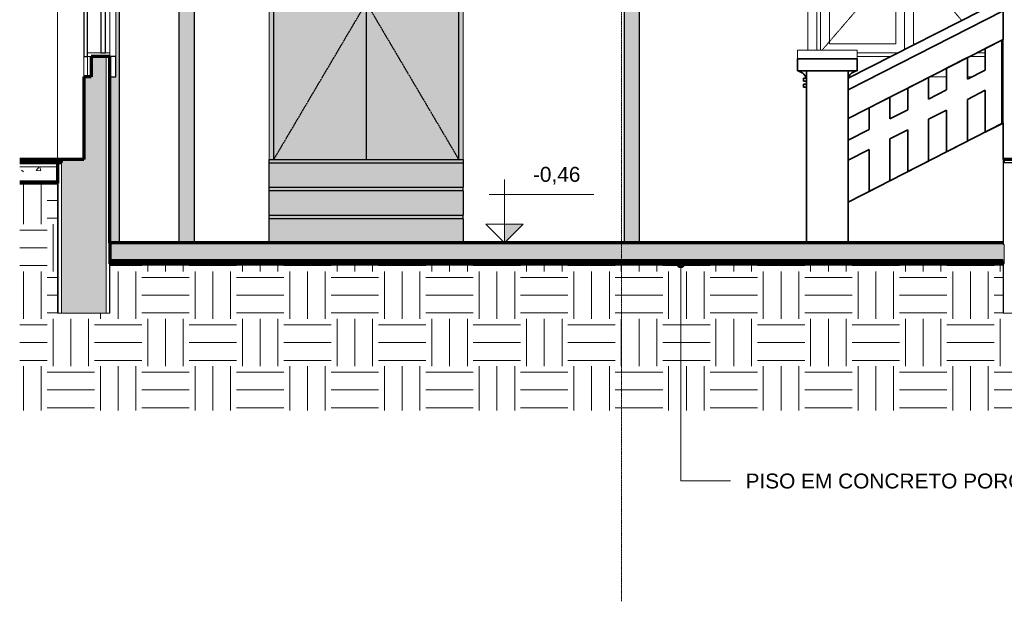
# Model space of a CAD drawing. Header units: millimetres. Extents: x -4967 to 47670, y -1932 to 8822.
# Tile 7 of 14: x 17916 to 24518, y -1932 to 1966. Entities that reach past the tile are written whole.
import ezdxf

# ---------------------------------------------------------------- set-up
doc = ezdxf.new("R2010")
doc.units = ezdxf.units.MM
doc.linetypes.add('_Tracejado pequeno', pattern=[2.25, 1.5, -0.75])
doc.linetypes.add('_Traço - ponto', pattern=[16, 12, -2, 0, -2])
for name, color, linetype, lineweight in [('A-DOOR', 31, 'Continuous', 18), ('A-DOOR-HDLN', 31, '_Tracejado pequeno', 18), ('A-FLOR', 192, 'Continuous', 25), ('A-FLOR-MCUT', 51, 'Continuous', 18), ('A-FLOR-PATT', 8, 'Continuous', 25), ('A-GENM', 13, 'Continuous', 18), ('A-GLAZ', 151, 'Continuous', 18), ('A-GLAZ-HDLN', 1, '_Tracejado pequeno', 18), ('A-WALL', 113, 'Continuous', 18), ('A-WALL-PATT', 111, 'Continuous', 70), ('G-ANNO-DIMS', 111, 'Continuous', 9), ('G-ANNO-TEXT', 231, 'Continuous', 9), ('S-GRID', 1, 'Continuous', 9), ('S-STRS', 31, 'Continuous', 25)]:
    doc.layers.add(name, color=color, linetype=linetype, lineweight=lineweight)
doc.styles.add('Arial_3', font='arial.ttf', dxfattribs={"height": 100})
pattern_1 = [(0, (11749.48, 0), (317.5, 317.5), [317.5, -317.5]), (0, (11749.48, 119.06), (317.5, 317.5), [317.5, -317.5]), (0, (11749.48, 238.12), (317.5, 317.5), [317.5, -317.5]), (90, (11789.16, 277.8), (-317.5, 317.5), [317.5, -317.5]), (90, (11908.23, 277.8), (-317.5, 317.5), [317.5, -317.5]), (90, (12027.3, 277.8), (-317.5, 317.5), [317.5, -317.5])]

# ---------------------------------------------------------------- blocks, each defined once
blk = doc.blocks.new('Window_CV - Window_CV - 1 divisão-4329174-ELEVAÇÃO 6 - MANTER _ CONSTRUIR')
at = {"layer": 'A-GLAZ'}
for p, q in [((11450.3, 3630), (11450.3, 1761.2)), ((12696.1, 3630), (11450.3, 3630)), ((11510.3, 3570), (12690.3, 3570)), ((11510.3, 1761.2), (11510.3, 3570)), ((12690.3, 3570), (12690.3, 2067.6)), ((11535.3, 3545), (12665.3, 3545)), ((11535.3, 3545), (11535.3, 1761.2)), ((12665.3, 2054.9), (12665.3, 3545)), ((11595.3, 3485), (11595.3, 3144)), ((12087.8, 3485), (11595.3, 3485)), ((12087.8, 3144), (12087.8, 3485)), ((12605.3, 3485), (12112.8, 3485)), ((12112.8, 3485), (12112.8, 3144)), ((12605.3, 3144), (12605.3, 3485)), ((12087.8, 3144), (11595.3, 3144)), ((12605.3, 3144), (12112.8, 3144)), ((11535.3, 3084), (12665.3, 3084)), ((12100.3, 3084), (11535.3, 3084)), ((12665.3, 3084), (12100.3, 3084)), ((12100.3, 1767), (12100.3, 3084)), ((12100.3, 3084), (12100.3, 1767)), ((11595.3, 2414.5), (11595.3, 3024)), ((11595.3, 3024), (12040.3, 3024)), ((12040.3, 3024), (12040.3, 2414.5)), ((12160.3, 2414.5), (12160.3, 3024)), ((12160.3, 3024), (12605.3, 3024)), ((12605.3, 3024), (12605.3, 2414.5)), ((12040.3, 2414.5), (11595.3, 2414.5)), ((11595.3, 2389.5), (11595.3, 1805)), ((11595.3, 2389.5), (12040.3, 2389.5)), ((12040.3, 1805), (12040.3, 2389.5)), ((12605.3, 2414.5), (12160.3, 2414.5)), ((12160.3, 2389.5), (12605.3, 2389.5)), ((12160.3, 2389.5), (12160.3, 1805)), ((12605.3, 2024.3), (12605.3, 2389.5)), ((11595.3, 1805), (12040.3, 1805)), ((12160.3, 1805), (12174.8, 1805)), ((11781.1, 1745), (12057, 1745)), ((12008, 1720), (11781.1, 1720)), ((12641.2, 1720), (12536.7, 1720)), ((12585.8, 1745), (12641.2, 1745)), ((11726.9, 1584), (11741, 1584)), ((12269.9, 1584), (12381.2, 1584)), ((12521.2, 1584), (12555.1, 1584))]:
    blk.add_line(p, q, dxfattribs=at)
at = {"layer": 'A-GLAZ-HDLN'}
for p, q in [((11510.3, 3084), (12685.1, 3084)), ((11510.3, 3084), (12100.3, 2405)), ((12100.3, 2405), (12685.1, 3084)), ((12100.3, 2405), (11545.8, 1761.2)), ((12482.2, 1961.6), (12100.3, 2405))]:
    blk.add_line(p, q, dxfattribs=at)
blk = doc.blocks.new('Generic Models 2 - Generic Models 2-3017803-ELEVAÇÃO 6 - MANTER _ CONSTRUIR')
at = {"layer": 'A-GENM', "lineweight": 35}
for p, q in [((12761.1, 2103.7), (11721.1, 1573.8)), ((12761.1, 2025.2), (12761.1, 2103.7)), ((11721.1, 1495.3), (12761.1, 2025.2)), ((12761.1, 2025.2), (11721.1, 1495.1)), ((12761.1, 1834.4), (12761.1, 2025.2)), ((11721.1, 1304.3), (12761.1, 1834.4)), ((12751.6, 1829.5), (12641.2, 1773.2)), ((12751.6, 1268.9), (12751.6, 1829.5)), ((12641.2, 1773.2), (12641.2, 1627.9)), ((11781.1, 1703.8), (11381.2, 1703.8)), ((11381.2, 1703.8), (11381.2, 1623.8)), ((11781.1, 1623.8), (11781.1, 1703.8)), ((12521.2, 1712.1), (12381.2, 1640.7)), ((12521.2, 1566.7), (12521.2, 1712.1)), ((11441.1, 1623.8), (11381.1, 1623.8)), ((11381.2, 1623.8), (11781.1, 1623.8)), ((11721.1, 1623.8), (11441.1, 1623.8)), ((11441.1, 1623.8), (11441.1, 470)), ((11441.1, 1573.8), (11441.1, 1623.8)), ((11781, 1623.8), (11721, 1623.8)), ((11721, 1623.8), (11721, 1573.8)), ((11721.1, 470), (11721.1, 1623.8)), ((12381.2, 1640.7), (12381.2, 1495.4)), ((12641.2, 1627.9), (12521.2, 1566.7)), ((11441.1, 1573.8), (11421.1, 1573.8)), ((11421.1, 1573.8), (11421.1, 1553.8)), ((11421.1, 1553.8), (11441.1, 1553.8)), ((11441.1, 1533.3), (11421.1, 1533.3)), ((11421.1, 1533.3), (11421.1, 1513.3)), ((11441.1, 1553.8), (11441.1, 1573.8)), ((11441.1, 1513.3), (11441.1, 1533.3)), ((11721.1, 1573.8), (11721.1, 1495.3)), ((12261.2, 1579.6), (12121.2, 1508.2)), ((12261.2, 1434.2), (12261.2, 1579.6)), ((11421.1, 1513.3), (11441.1, 1513.3)), ((11721.1, 1495.1), (11721.1, 1304.3)), ((12121.2, 1508.2), (12121.2, 1362.9)), ((12381.2, 1495.4), (12261.2, 1434.2)), ((12521.2, 1432), (12641.2, 1493.2)), ((12641.2, 1493.2), (12641.2, 1212.6)), ((12001.2, 1447.1), (11861.2, 1375.7)), ((12001.2, 1301.7), (12001.2, 1447.1)), ((12521.2, 1151.4), (12521.2, 1432)), ((11861.2, 1375.7), (11861.2, 1230.4)), ((12121.2, 1362.9), (12001.2, 1301.7)), ((12261.2, 1299.5), (12381.2, 1360.7)), ((12381.2, 1360.7), (12381.2, 1080.1)), ((12761.1, 1273.7), (11721.1, 743.7)), ((12261.2, 1018.9), (12261.2, 1299.5)), ((12641.2, 1212.6), (12751.6, 1268.9)), ((12761.1, 1030), (12761.1, 1273.7)), ((11861.2, 1230.4), (11721.1, 1159)), ((12001.2, 1167), (12121.2, 1228.2)), ((12121.2, 1228.2), (12121.2, 947.6)), ((11721.1, 1159), (11721.1, 1024.3)), ((12001.2, 886.4), (12001.2, 1167)), ((12381.2, 1080.1), (12521.2, 1151.4)), ((11721.1, 1024.3), (11861.2, 1095.7)), ((11861.2, 1095.7), (11861.2, 815.1)), ((12121.2, 947.6), (12261.2, 1018.9)), ((11861.2, 815.1), (12001.2, 886.4)), ((11721.1, 743.7), (11721.1, 470)), ((11441.1, 470), (11721.1, 470)), ((11721.1, 470), (12761.1, 470))]:
    blk.add_line(p, q, dxfattribs=at)
at = {"layer": 'A-GENM'}
for p, q in [((11381.2, 1761.2), (11781.1, 1761.2)), ((11381.2, 1761.2), (11381.2, 1703.8)), ((11781.1, 1703.8), (11781.1, 1761.2)), ((12761.1, 470), (12761.1, 1030))]:
    blk.add_line(p, q, dxfattribs=at)
at = {"layer": 'A-GENM', "lineweight": 35}
for centre, start, end in [((11368.1, 1547.2), 20.02292, 80.36593), ((11794, 1547.2), 99.63407, 159.97708)]:
    blk.add_arc(centre, 77.7, start, end, dxfattribs=at)
at = {"layer": 'A-GENM'}
for points in [[(11408.2, 1613.8), (11406.9, 1614.6), (11405.6, 1615.3), (11404.3, 1616.1)], [(11404.3, 1616), (11405.6, 1615.3), (11406.9, 1614.6), (11408.2, 1613.8)], [(11426.3, 1598.7), (11427.3, 1597.6), (11428.3, 1596.4), (11429.3, 1595.3)], [(11429.2, 1595.2), (11428.3, 1596.4), (11427.3, 1597.5), (11426.3, 1598.7)], [(11735.8, 1598.7), (11734.8, 1597.6), (11733.8, 1596.4), (11732.8, 1595.3)], [(11732.9, 1595.2), (11733.8, 1596.4), (11734.8, 1597.6), (11735.8, 1598.7)], [(11753.9, 1613.8), (11755.2, 1614.6), (11756.5, 1615.3), (11757.8, 1616)], [(11757.8, 1616), (11756.5, 1615.3), (11755.2, 1614.6), (11753.9, 1613.8)]]:
    blk.add_open_spline(points, degree=3, dxfattribs=at)
blk = doc.blocks.new('Window_CV - Window_CV - 1 divisão-4329172-ELEVAÇÃO 6 - MANTER _ CONSTRUIR')
at = {"layer": 'A-GLAZ', "lineweight": 25}
for p, q in [((6596.1, 3570), (6596.1, 1720)), ((6621.1, 3570), (6596.1, 3570)), ((6621.1, 1720), (6621.1, 3570)), ((6811.1, 3630), (6771.1, 3630)), ((6771.1, 3630), (6771.1, 3570)), ((6771.1, 3570), (6811.1, 3570)), ((6811.1, 3570), (6811.1, 3630)), ((6711.1, 3545), (6711.1, 3485)), ((6741.1, 3545), (6711.1, 3545)), ((6741.1, 3485), (6741.1, 3545)), ((6711.1, 3485), (6741.1, 3485)), ((6721.1, 3485), (6721.1, 3144)), ((6726.1, 3485), (6721.1, 3485)), ((6726.1, 3144), (6726.1, 3485)), ((6711.1, 3144), (6711.1, 3084)), ((6741.1, 3144), (6711.1, 3144)), ((6721.1, 3144), (6726.1, 3144)), ((6741.1, 3084), (6741.1, 3144)), ((6711.1, 3084), (6741.1, 3084)), ((6711.1, 3084), (6711.1, 1745)), ((6741.1, 3084), (6711.1, 3084)), ((6741.1, 1745), (6741.1, 3084)), ((6596.1, 1720), (6621.1, 1720)), ((6711.1, 1745), (6741.1, 1745)), ((6811.1, 1720), (6771.1, 1720)), ((6771.1, 1720), (6771.1, 1584)), ((6811.1, 1584), (6811.1, 1720)), ((6771.1, 1584), (6811.1, 1584))]:
    blk.add_line(p, q, dxfattribs=at)
at = {"layer": 'A-GLAZ'}
for p, q in [((6621.1, 3630), (6621.1, 3570)), ((6646.1, 3630), (6621.1, 3630)), ((6621.1, 3570), (6646.1, 3570)), ((6621.1, 3570), (6621.1, 3545)), ((6771.1, 3570), (6621.1, 3570)), ((6646.1, 3570), (6646.1, 3630)), ((6771.1, 3545), (6771.1, 3570)), ((6811.1, 3570), (6811.1, 1720)), ((6621.1, 3545), (6771.1, 3545)), ((6771.1, 1745), (6771.1, 3545)), ((6711.1, 3144), (6711.1, 3485)), ((6741.1, 3144), (6741.1, 3485)), ((6621.1, 1745), (6621.1, 1720)), ((6771.1, 1745), (6621.1, 1745)), ((6621.1, 1720), (6621.1, 1584)), ((6646.1, 1720), (6621.1, 1720)), ((6621.1, 1720), (6771.1, 1720)), ((6646.1, 1584), (6646.1, 1720)), ((6771.1, 1720), (6771.1, 1745)), ((6621.1, 1584), (6646.1, 1584))]:
    blk.add_line(p, q, dxfattribs=at)
blk = doc.blocks.new('porta dupla - PN05 - 1_30 x 2_60 m-4336725-ELEVAÇÃO 6 - MANTER _ CONSTRUIR')
at = {"layer": 'A-DOOR', "lineweight": 25}
for points in [[(9139.8, 1030), (9139.8, 3626.1), (7839.8, 3626.1), (7839.8, 1030), (7869.8, 1030), (7869.8, 3600), (9109.8, 3600), (9109.8, 1030)], [(8639.8, 3130), (9109.8, 3130), (9109.8, 3160), (7869.8, 3160), (7869.8, 3130)]]:
    blk.add_hatch(color=9, dxfattribs=at).paths.add_polyline_path(points, flags=0)
h = blk.add_hatch(color=9, dxfattribs=at)
h.paths.add_polyline_path([(7869.8, 1030), (8489.8, 1030), (8489.8, 3130), (7869.8, 3130), (7869.8, 1326.7)], flags=0)
h.paths.add_polyline_path([(7869.8, 3160), (8489.8, 3160), (8489.8, 3600), (7869.8, 3600), (7869.8, 3306.4)], flags=0)
h = blk.add_hatch(color=9, dxfattribs=at)
h.paths.add_polyline_path([(7869.8, 3160), (9109.8, 3160), (9109.8, 3600), (7869.8, 3600), (7869.8, 3306.4)], flags=0)
h.paths.add_polyline_path([(7889.8, 3180), (7889.8, 3580), (8479.8, 3580), (8479.8, 3180)], flags=0)
h.paths.add_polyline_path([(8689.8, 3180), (8499.8, 3180), (8499.8, 3580), (9089.8, 3580), (9089.8, 3180)], flags=0)
h = blk.add_hatch(color=9, dxfattribs=at)
h.paths.add_polyline_path([(9109.8, 1030), (9109.8, 3130), (8489.8, 3130), (8489.8, 1030), (9059.8, 1030)], flags=0)
h.paths.add_polyline_path([(8669.8, 3160), (9109.8, 3160), (9109.8, 3600), (8489.8, 3600), (8489.8, 3160)], flags=0)
at = {"layer": 'A-DOOR', "color": 5, "lineweight": 25}
for p, q in [((7869.8, 1030), (7869.8, 3600)), ((7869.8, 3600), (9109.8, 3600)), ((7889.8, 3580), (7889.8, 3180)), ((8479.8, 3580), (7889.8, 3580)), ((8479.8, 3180), (8479.8, 3580)), ((8489.8, 3600), (8489.8, 3160)), ((8489.8, 3600), (8489.8, 3160)), ((9089.8, 3580), (8499.8, 3580)), ((8499.8, 3580), (8499.8, 3180)), ((9089.8, 3180), (9089.8, 3580)), ((9109.8, 3600), (9109.8, 1030)), ((8479.8, 3180), (7889.8, 3180)), ((9089.8, 3180), (8499.8, 3180)), ((9109.8, 3160), (7869.8, 3160)), ((7869.8, 3130), (9109.8, 3130)), ((8489.8, 3130), (8489.8, 1030)), ((8489.8, 3130), (8489.8, 1030))]:
    blk.add_line(p, q, dxfattribs=at)
at = {"layer": 'A-DOOR-HDLN', "color": 5, "lineweight": 25}
for p, q in [((7869.8, 3130), (9109.8, 3130)), ((7869.8, 3130), (8489.8, 2080)), ((9109.8, 3130), (8489.8, 2080)), ((8489.8, 2080), (7869.8, 1030)), ((8489.8, 2080), (9109.8, 1030))]:
    blk.add_line(p, q, dxfattribs=at)
blk = doc.blocks.new('Generic Models 1 - Generic Models 24-4258923-ELEVAÇÃO 6 - MANTER _ CONSTRUIR')
at = {"layer": 'A-GENM', "lineweight": 25}
for points in [[(6771.1, 470), (6836.1, 470), (6836.1, 4783), (7189.6, 5061.9), (7189.6, 5173.7), (7124.6, 5173.7), (7124.6, 5093.4), (6771.1, 4814.5), (6771.1, 4114.9), (6811.1, 4114.9), (6811.1, 4089.9), (6825.8, 4085.2), (6834.9, 4072.7), (6834.9, 4057.2), (6825, 4044.4), (6811.1, 4039.9), (6811.1, 3999.9), (6796, 3978.8), (6791.1, 3953.3), (6791.1, 3918.3), (6784, 3907.5), (6781.1, 3894.9), (6781.1, 3709.1), (6791.7, 3704.7), (6796.1, 3694.1), (6791.7, 3683.5), (6781.1, 3679.1), (6778.7, 3652.1), (6772.3, 3630), (6811.1, 3630), (6811.1, 1584), (6771.1, 1584), (6771.1, 831.8)], [(7336.2, 470), (7336.2, 4773.8), (7236.2, 4773.8), (7236.2, 470)], [(10321.1, 470), (10321.1, 4773.8), (10221.1, 4773.8), (10221.1, 470)]]:
    blk.add_hatch(color=9, dxfattribs=at).paths.add_polyline_path(points, flags=0)
h = blk.add_hatch(color=9, dxfattribs=at)
h.paths.add_polyline_path([(12751.6, 1268.9), (12761.1, 1273.7), (12761.1, 1834.4), (12751.6, 1829.5), (12751.6, 1273.7)], flags=0)
h.paths.add_polyline_path([(12696.1, 2070.6), (12761.1, 2103.7), (12761.1, 4818.2), (12412.3, 5093.4), (12412.3, 5173.7), (12362.2, 5173.7), (12361.3, 5178.7), (12347.3, 5178.7), (12347.3, 5061.9), (12696.1, 4786.7), (12696.1, 2103.7)], flags=0)
at = {"layer": 'A-GENM', "color": 5, "lineweight": 25}
for p, q in [((6836.1, 470), (6836.1, 4783)), ((7236.2, 470), (7236.2, 4773.8)), ((7336.2, 4773.8), (7336.2, 470)), ((10221.1, 470), (10221.1, 4773.8)), ((10321.1, 4773.8), (10321.1, 470))]:
    blk.add_line(p, q, dxfattribs=at)
blk = doc.blocks.new('Spot Elevations - Spot elevation - Corte-10531-ELEVAÇÃO 6 - MANTER _ CONSTRUIR')
at = {"layer": 'G-ANNO-DIMS'}
blk.add_hatch(color=256, dxfattribs=at).paths.add_polyline_path([(26006.3, 1105), (25881.3, 980), (25881.3, 1105)], flags=0)
for p, q in [((25881.3, 1105), (25881.3, 1405)), ((26480.1, 1305), (25780.1, 1305)), ((25756.3, 1105), (26006.3, 1105)), ((25881.3, 980), (25756.3, 1105)), ((25756.3, 1105), (26006.3, 1105)), ((26006.3, 1105), (25881.3, 980)), ((25881.3, 980), (25881.3, 1105)), ((25881.3, 1105), (25881.3, 980))]:
    blk.add_line(p, q, dxfattribs=at)

msp = doc.modelspace()

# ---------------------------------------------------------------- hatches: boundary and pattern name
at = {"layer": 'A-FLOR-PATT', "lineweight": 18}
h = msp.add_hatch(dxfattribs=at)
h.set_pattern_fill('FP_2', color=256, style=0, pattern_type=2)
h.set_pattern_definition([(50, (11749.48, 0), (364.368, -31.878), [38.1, -419.1]), (355, (11749.48, 0), (-70.486, 382.113), [30.48, -335.28]), (100.451, (11779.84, -2.66), (293.885, 350.233), [32.38, -356.18]), (46.184, (11749.48, 101.6), (542.16, -84.086), [57.15, -628.65]), (96.636, (11794.66, 94.6), (474.805, 494.855), [48.57, -534.27]), (351.184, (11749.5, 101.6), (474.81, 494.85), [45.72, -502.92]), (21, (11800.28, 76.2), (303.228, -204.53), [38.1, -419.1]), (326, (11800.28, 76.2), (123.604, 368.376), [30.48, -335.28]), (71.451, (11825.55, 59.16), (426.834, 163.843), [32.38, -356.18]), (37.5, (11749.48, 0), (6.1766, 169.1102), [16.764, -314.452, 16.764, -323.596, -336.55]), (37.5, (11749.48, 0), (6.1766, 169.1102), [-671.576, 16.764, -319.786]), (7.5, (11749.48, 0), (133.639, 200.3615), [16.764, -177.292, 16.764, -306.832, -128.27]), (7.5, (11749.48, 0), (133.639, 200.3615), [-517.652, 16.764, -111.506]), (327.5, (11636.19, 0), (271.1818, -11.4584), [16.764, -110.236, 16.764, -379.476, -525.78]), (327.5, (11636.19, 0), (271.1818, -11.4584), [-523.24, 16.764, -509.016]), (317.5, (11585.4, 0), (296.2585, 50.853), [16.764, -148.336, 16.764, -246.38, -373.38]), (317.5, (11585.4, 0), (296.2585, 50.853), [-428.244, 16.764, -356.616])])
h.paths.add_polyline_path([(17916, 880), (18170.6, 880), (18170.6, 980), (17916, 980), (17916, 885.4)], flags=0)
h = msp.add_hatch(dxfattribs=at)
h.set_pattern_fill('FP_3', color=256, style=0, pattern_type=2)
h.set_pattern_definition(pattern_1)
h.paths.add_polyline_path([(18170.6, -653), (18170.6, 870), (17916, 870), (17916, -653)], flags=0)
h.paths.add_polyline_path([(30895.6, -653), (30895.6, -140), (30595.6, -140), (30595.6, 870), (24810.6, 870), (24810.6, -653), (30746.5, -653)], flags=0)
msp.add_hatch(color=171, dxfattribs=at).paths.add_polyline_path([(22674.1, 330), (24513.1, 330), (24513.1, 470), (18520.6, 470), (18520.6, 330), (21088.1, 330)], flags=0)
h = msp.add_hatch(dxfattribs=at)
h.set_pattern_fill('FP_3', color=256, style=0, pattern_type=2)
h.set_pattern_definition(pattern_1)
h.paths.add_polyline_path([(18312.8, -653), (24810.6, -653), (24810.6, 0), (24510.6, 0), (24510.6, 350), (18520.6, 350), (18520.6, 0), (18170.6, 0), (18170.6, -653), (18311.8, -653)], flags=0)
at = {"layer": 'A-WALL-PATT'}
h = msp.add_hatch(color=256, dxfattribs=at)
h.paths.add_polyline_path([(18195.6, 0), (18495.6, 0), (18495.6, 1720), (18395.6, 1720), (18395.6, 1584), (18345.6, 1584), (18345.6, 1030), (18195.6, 1030), (18195.6, 336.9)], flags=0)
h.paths.add_polyline_path([(18495.6, 3570), (18495.6, 5328.7), (18195.6, 5328.7), (18195.6, 3630), (18395.6, 3630), (18395.6, 3570)], flags=0)
at = {"layer": 'G-ANNO-TEXT'}
h = msp.add_hatch(color=250, dxfattribs=at)
edge = h.paths.add_edge_path(flags=0)
edge.add_arc((22348.1, 328.8), 25, 0, 360)
at = {"layer": 'S-STRS'}
for points in [[(20295, 1005), (20889.3, 1005), (20889.3, 1030), (19589.3, 1030), (19589.3, 1005)], [(19589.3, 843.3), (20889.3, 843.3), (20889.3, 1005), (19589.3, 1005)], [(20889.3, 818.3), (20889.3, 843.3), (19589.3, 843.3), (19589.3, 818.3), (20295, 818.3)], [(19589.3, 656.7), (20889.3, 656.7), (20889.3, 818.3), (19589.3, 818.3)], [(20889.3, 631.7), (20889.3, 656.7), (19589.3, 656.7), (19589.3, 631.7), (20295, 631.7)], [(19589.3, 470), (20889.3, 470), (20889.3, 631.7), (19589.3, 631.7)]]:
    msp.add_hatch(color=191, dxfattribs=at).paths.add_polyline_path(points, flags=0)

# ---------------------------------------------------------------- linework, layer by layer
at = {"layer": 'A-FLOR', "lineweight": 70}
for p, q in [((18195.6, 1030), (17916, 1030)), ((17916, 1010), (18195.6, 1010)), ((18195.6, 1010), (18195.6, 1030)), ((17916, 880), (18170.6, 880)), ((18170.6, 870), (17916, 870)), ((24510.6, 350), (18520.6, 350)), ((24510.6, 330), (24510.6, 350))]:
    msp.add_line(p, q, dxfattribs=at)
at = {"layer": 'A-FLOR', "color": 7, "lineweight": 70}
for p, q in [((30895.3, 1030), (24517.9, 1030)), ((24510.6, 470), (18520.6, 470)), ((18520.6, 470), (18520.6, 330)), ((18520.6, 330), (24510.6, 330))]:
    msp.add_line(p, q, dxfattribs=at)
at = {"layer": 'A-FLOR', "color": 5}
for p, q in [((24517.9, 1030), (24517.9, 1010)), ((24517.9, 1010), (24810.6, 1010)), ((24513.1, 470), (24510.6, 470)), ((24513.1, 460), (24513.1, 470)), ((24510.6, 330), (24513.1, 330))]:
    msp.add_line(p, q, dxfattribs=at)
at = {"layer": 'A-FLOR-MCUT'}
msp.add_line((18170.6, 980), (17916, 980), dxfattribs=at)
at = {"layer": 'A-WALL'}
for p, q in [((18170.6, 1030), (18170.6, 3630)), ((19589.3, 1030), (19589.3, 3626.1)), ((20889.3, 3626.1), (20889.3, 1030)), ((24510.6, 1273.7), (24510.6, 1834.4)), ((18345.6, 1720), (18345.6, 1584)), ((18495.6, 0), (18495.6, 1720)), ((18518.1, 0), (18518.1, 1720)), ((18173.1, 0), (18173.1, 1030)), ((18195.6, 0), (18195.6, 1010)), ((24510.6, 1030), (24510.6, 470)), ((24513.1, 1030), (24513.1, 470)), ((18170.6, 870), (18170.6, 0)), ((24513.1, 460), (24517.9, 460)), ((24517.9, 460), (24517.9, 330)), ((18520.6, 0), (18520.6, 330)), ((24510.6, 330), (24510.6, 0)), ((24517.9, 330), (24513.1, 330)), ((24513.1, 330), (24513.1, 0)), ((18170.6, 0), (18520.6, 0)), ((24510.6, 0), (24810.6, 0))]:
    msp.add_line(p, q, dxfattribs=at)
at = {"layer": 'A-WALL', "lineweight": 70}
for p, q in [((18520.6, 1720), (18395.6, 1720)), ((18395.6, 1720), (18395.6, 1584)), ((18520.6, 470), (18520.6, 1720)), ((18395.6, 1584), (18345.6, 1584)), ((18345.6, 1584), (18345.6, 1030)), ((18170.6, 1030), (18170.6, 870)), ((18345.6, 1030), (18195.6, 1030)), ((24517.9, 1030), (24510.6, 1030))]:
    msp.add_line(p, q, dxfattribs=at)
at = {"layer": 'G-ANNO-TEXT', "color": 250}
for p, q in [((22348.1, 328.8), (22348.1, -1125.7)), ((22348.1, -1125.7), (22681.2, -1125.7))]:
    msp.add_line(p, q, dxfattribs=at)
msp.add_circle((22348.1, 328.8), 25, dxfattribs=at)
at = {"layer": 'S-GRID', "linetype": '_Traço - ponto'}
msp.add_line((21950.6, -1932), (21950.6, 8028.5), dxfattribs=at)
at = {"layer": 'S-STRS', "color": 5}
for p, q in [((19589.3, 1030), (20889.3, 1030)), ((19589.3, 1005), (19589.3, 1030)), ((20889.3, 1005), (19589.3, 1005)), ((19589.3, 843.3), (19589.3, 1005)), ((20889.3, 1005), (19589.3, 1005)), ((20889.3, 1030), (20889.3, 1005)), ((20889.3, 1005), (20889.3, 843.3)), ((19589.3, 843.3), (20889.3, 843.3)), ((19589.3, 818.3), (19589.3, 843.3)), ((19589.3, 656.7), (19589.3, 818.3)), ((20889.3, 818.3), (19589.3, 818.3)), ((20889.3, 818.3), (19589.3, 818.3)), ((20889.3, 818.3), (20889.3, 843.3)), ((20889.3, 818.3), (20889.3, 656.7)), ((19589.3, 656.7), (20889.3, 656.7)), ((19589.3, 631.7), (19589.3, 656.7)), ((19589.3, 470), (19589.3, 631.7)), ((20889.3, 631.7), (19589.3, 631.7)), ((20889.3, 631.7), (19589.3, 631.7)), ((20889.3, 631.7), (20889.3, 656.7)), ((20889.3, 631.7), (20889.3, 470))]:
    msp.add_line(p, q, dxfattribs=at)

# ---------------------------------------------------------------- block references
at = {"layer": 'A-DOOR', "color": 5, "lineweight": 25}
msp.add_blockref('porta dupla - PN05 - 1_30 x 2_60 m-4336725-ELEVAÇÃO 6 - MANTER _ CONSTRUIR', (11749.5, 0), dxfattribs=at)
at = {"layer": 'A-GENM', "color": 5, "lineweight": 25}
msp.add_blockref('Generic Models 1 - Generic Models 24-4258923-ELEVAÇÃO 6 - MANTER _ CONSTRUIR', (11749.5, 0), dxfattribs=at)
at = {"layer": 'A-GENM'}
msp.add_blockref('Generic Models 2 - Generic Models 2-3017803-ELEVAÇÃO 6 - MANTER _ CONSTRUIR', (11749.5, 0), dxfattribs=at)
at = {"layer": 'A-GLAZ'}
for name in ['Window_CV - Window_CV - 1 divisão-4329172-ELEVAÇÃO 6 - MANTER _ CONSTRUIR', 'Window_CV - Window_CV - 1 divisão-4329174-ELEVAÇÃO 6 - MANTER _ CONSTRUIR']:
    msp.add_blockref(name, (11749.5, 0), dxfattribs=at)
at = {"layer": 'G-ANNO-DIMS'}
msp.add_blockref('Spot Elevations - Spot elevation - Corte-10531-ELEVAÇÃO 6 - MANTER _ CONSTRUIR', (-4715.3, -510), dxfattribs=at)

# ---------------------------------------------------------------- texts
at = {"layer": 'G-ANNO-DIMS', "insert": (21357.3, 979.5), "char_height": 100, "width": 380.745, "attachment_point": 1, "line_spacing_factor": 0.941778, "style": 'Arial_3'}
msp.add_mtext('-0,46', dxfattribs=at)
at = {"layer": 'G-ANNO-TEXT', "color": 7, "insert": (22782.8, -1075.7), "char_height": 100, "width": 2549.366, "attachment_point": 1, "style": 'Arial_3'}
msp.add_mtext('PISO EM CONCRETO POROSO', dxfattribs=at)

doc.saveas('drawing.dxf')
